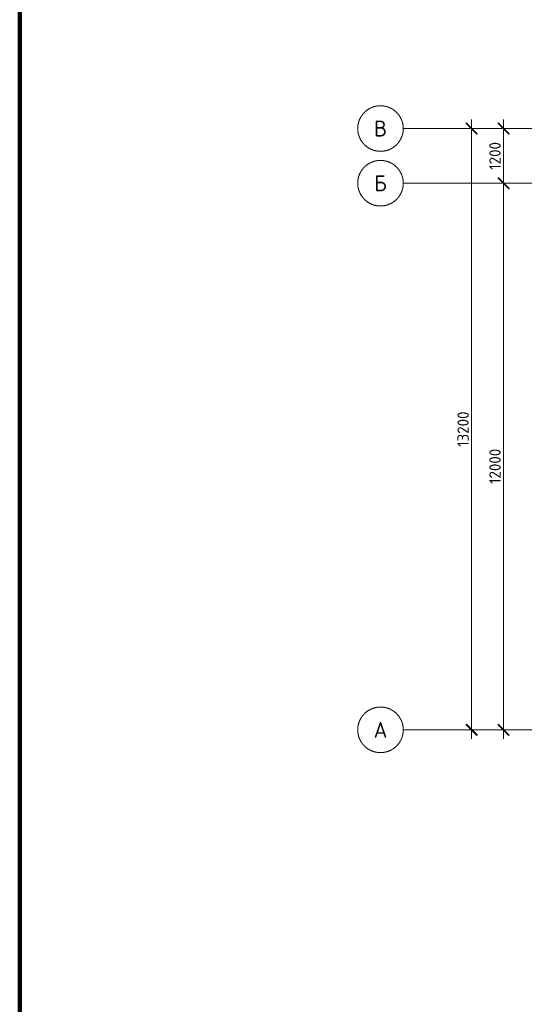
# Model space of a CAD drawing. Header units: millimetres. Extents: x -2096172177 to 2055029645, y -728784453 to 1899906214.
# Tile 68 of 109: x 3593255 to 3604328, y 1826020 to 1847635. Entities that reach past the tile are written whole.
import ezdxf
from ezdxf.enums import TextEntityAlignment as Align

# ---------------------------------------------------------------- set-up
doc = ezdxf.new("R2010")
doc.units = ezdxf.units.MM
doc.linetypes.add('DASHDOT_axis', pattern=[24, 20, -1.5, 1, -1.5])
doc.layers.add('Рамка', color=2, linetype='Continuous', lineweight=100)
doc.layers.add('Толщины привязок', color=130, linetype='Continuous', lineweight=18)
doc.styles.add('GOST-2.304_Type-B', font='GOST Common.ttf')

# ---------------------------------------------------------------- blocks, each defined once
blk = doc.blocks.new('_ArchTick')
at = {"color": 0, "linetype": 'ByBlock', "const_width": 0.15}
blk.add_lwpolyline([(-0.5, -0.5), (0.5, 0.5)], dxfattribs=at)
blk = doc.blocks.new('Фасад (на основе 1 эт)')
at = {"linetype": 'DASHDOT_axis'}
for p, q in [((1772500.484, 934467.654), (1772500.484, 948067.654)), ((1772000.484, 947867.654), (1771000.484, 947867.654)), ((1775200.484, 947867.654), (1772000.484, 947867.654)), ((1772562.984, 947867.654), (1772625.484, 947867.654)), ((1773262.984, 947867.654), (1773325.484, 947867.654)), ((1772000.484, 946667.654), (1771000.484, 946667.654)), ((1775200.484, 946667.654), (1772000.484, 946667.654)), ((1773137.984, 946667.654), (1773075.484, 946667.654)), ((1773137.984, 946667.654), (1773075.484, 946667.654)), ((1773200.484, 937867.654), (1773200.484, 934467.654)), ((1772000.484, 934667.654), (1771000.484, 934667.654)), ((1775200.484, 934667.654), (1772000.484, 934667.654)), ((1772437.984, 934667.654), (1772375.484, 934667.654)), ((1773137.984, 934667.654), (1773075.484, 934667.654))]:
    blk.add_line(p, q, dxfattribs=at)
for centre in [(1770500.484, 947867.654), (1770500.484, 946667.654), (1770500.484, 934667.654)]:
    blk.add_circle(centre, 500, dxfattribs=at)
at = {"layer": 'Рамка'}
blk.add_line((1762583.109, 912472.164), (1762583.109, 971872.164), dxfattribs=at)
at = {"linetype": 'DASHDOT_axis', "xscale": 250, "yscale": 250, "zscale": 250}
for p, rotation in [((1772500.484, 947867.654), 90), ((1773200.484, 946667.654), 269.9999999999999), ((1772500.484, 934667.654), 269.9999999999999), ((1773200.484, 934667.654), 269.9999999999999)]:
    blk.add_blockref('_ArchTick', p, dxfattribs=dict(at, rotation=rotation))
at = {"linetype": 'DASHDOT_axis', "style": 'GOST-2.304_Type-B'}
for s, p in [('В', (1770500.484, 947867.654)), ('Б', (1770500.484, 946667.654)), ('А', (1770500.484, 934667.654))]:
    blk.add_text(s, height=350, dxfattribs=at).set_placement(p, align=Align.MIDDLE_CENTER)
at = {"linetype": 'DASHDOT_axis', "char_height": 250, "attachment_point": 5, "rotation": 90, "style": 'GOST-2.304_Type-B', "bg_fill": 3, "box_fill_scale": 1.1, "bg_fill_color": 256, "bg_fill_true_color": 13158600, "bg_fill_transparency": 0}
for s, insert in [('1200', (1773012.984, 947267.654)), ('13200', (1772312.984, 941267.654))]:
    blk.add_mtext(s, dxfattribs=dict(at, insert=insert))
at = {"linetype": 'DASHDOT_axis'}
for p, q in [((1773200.484, 948067.654), (1773200.484, 946467.654)), ((1773200.484, 946867.654), (1773200.484, 937467.654))]:
    blk.add_line(p, q, dxfattribs=at)
at = {"linetype": 'DASHDOT_axis', "xscale": 250, "yscale": 250, "zscale": 250, "rotation": 90}
for p in [(1773200.484, 947867.654), (1773200.484, 946667.654)]:
    blk.add_blockref('_ArchTick', p, dxfattribs=at)
at = {"linetype": 'DASHDOT_axis', "insert": (1773012.984, 940451.964), "char_height": 250, "attachment_point": 5, "rotation": 90, "style": 'GOST-2.304_Type-B', "bg_fill": 3, "box_fill_scale": 1.1, "bg_fill_color": 256, "bg_fill_true_color": 13158600, "bg_fill_transparency": 0}
blk.add_mtext('12000', dxfattribs=at)

msp = doc.modelspace()

# ---------------------------------------------------------------- block references
at = {"layer": 'Толщины привязок'}
msp.add_blockref('Фасад (на основе 1 эт)', (1830671.788, 897377.872), dxfattribs=at)

doc.saveas('drawing.dxf')
